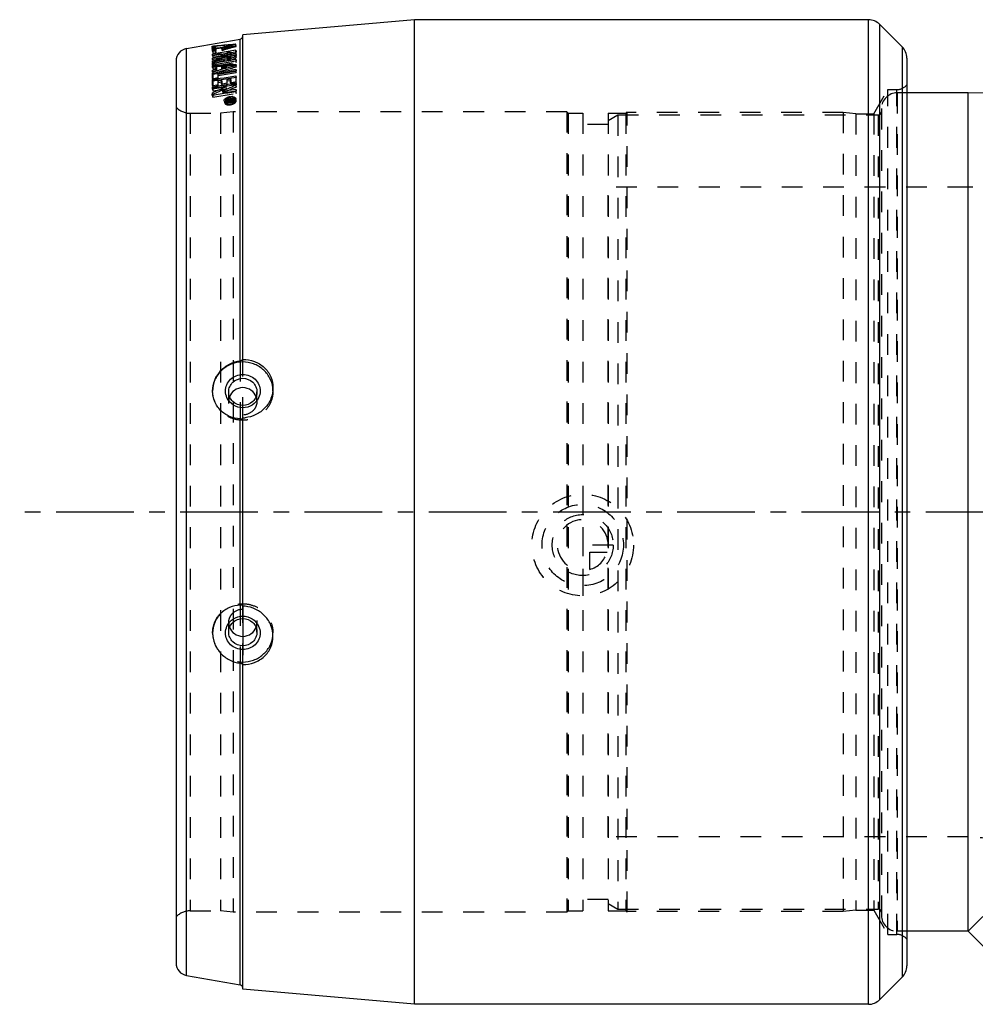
# Model space of a CAD drawing. Header units: millimetres. Extents: x 141 to 810, y 256 to 728.
# Tile 1 of 4: x 141 to 441, y 418 to 728. Entities that reach past the tile are written whole.
import ezdxf

# ---------------------------------------------------------------- set-up
doc = ezdxf.new("R2010")
doc.units = ezdxf.units.MM
doc.header["$LTSCALE"] = 65.185185
doc.linetypes.add('CENTER', pattern=[0.6, 0.375, -0.075, 0.075, -0.075])
doc.linetypes.add('HIDDEN', pattern=[0.2, 0.1, -0.1])
for name, color, linetype in [('FASEN', 7, 'CONTINUOUS'), ('KOERPER', 7, 'CONTINUOUS'), ('KONST.EL_MIT_GEO', 7, 'CONTINUOUS'), ('KURVEN', 7, 'CONTINUOUS'), ('L1', 7, 'CONTINUOUS')]:
    doc.layers.add(name, color=color, linetype=linetype)

msp = doc.modelspace()

# ---------------------------------------------------------------- linework, layer by layer
at = {"layer": 'FASEN', "color": 8, "linetype": 'HIDDEN'}
for p, q in [((325.73, 696.28), (328.73, 698.01)), ((328.73, 698.01), (328.73, 448.01)), ((325.73, 449.74), (328.73, 448.01))]:
    msp.add_line(p, q, dxfattribs=at)
at = {"layer": 'KOERPER', "color": 8, "linetype": 'HIDDEN'}
for p, q in [((419.73, 705.01), (416.73, 705.01)), ((325.73, 470.71), (325.73, 675.31)), ((439.05, 675.31), (325.73, 675.31)), ((439.05, 470.71), (325.73, 470.71)), ((419.73, 441.01), (416.73, 441.01))]:
    msp.add_line(p, q, dxfattribs=at)
at = {"layer": 'KOERPER', "color": 7, "linetype": 'Continuous'}
for p, q in [((439.05, 705.01), (419.73, 705.01)), ((439.05, 441.01), (439.05, 705.01)), ((439.05, 441.01), (625.73, 627.69)), ((439.05, 441.01), (419.73, 441.01)), ((452.72, 427.35), (439.05, 441.01))]:
    msp.add_line(p, q, dxfattribs=at)
at = {"layer": 'KOERPER', "color": 2, "linetype": 'CENTER'}
msp.add_line((210.73, 543.16), (210.73, 527.9), dxfattribs=at)
at = {"layer": 'KOERPER', "color": 7, "linetype": 'Continuous'}
msp.add_arc((439.05, 441.01), 264, 45, 90, dxfattribs=at)
at = {"layer": 'KOERPER', "color": 8, "linetype": 'HIDDEN'}
for radius in [234.3, 29.7]:
    msp.add_arc((439.05, 441.01), radius, 45, 90, dxfattribs=at)
at = {"layer": 'KONST.EL_MIT_GEO', "color": 7, "linetype": 'Continuous'}
for p, q in [((264.73, 728.01), (210.73, 723.29)), ((264.73, 418.01), (264.73, 728.01)), ((407.66, 728.01), (264.73, 728.01)), ((407.66, 418.01), (407.66, 728.01)), ((411.19, 419.48), (411.19, 726.55)), ((411.19, 726.55), (418.26, 719.48)), ((210.73, 620.91), (210.73, 723.29)), ((193.03, 718.95), (209.9, 721.93)), ((201.89, 719.78), (202.6, 719.85)), ((201.89, 719.78), (201.95, 719.42)), ((202.09, 719.48), (202.1, 719.44)), ((202.6, 719.85), (203.32, 719.92)), ((203.8, 719.82), (203.23, 719.77)), ((203.32, 719.92), (204.03, 719.98)), ((204.03, 719.98), (204.75, 720.05)), ((204.16, 719.23), (204.19, 719.11)), ((204.75, 720.05), (205.46, 720.11)), ((205.54, 719.44), (204.75, 719.21)), ((205.46, 720.11), (206.17, 720.17)), ((205.94, 719.56), (205.54, 719.44)), ((206.34, 719.67), (205.94, 719.56)), ((206.17, 720.17), (206.89, 720.23)), ((206.73, 719.78), (206.34, 719.67)), ((206.54, 719.91), (207.22, 720.09)), ((206.89, 720.23), (207.6, 720.29)), ((207.22, 720.09), (207.24, 719.93)), ((207.52, 720.01), (207.24, 719.93)), ((207.92, 720.12), (207.52, 720.01)), ((207.6, 720.29), (208.31, 720.34)), ((208.32, 720.23), (207.92, 720.12)), ((208.31, 720.34), (208.33, 720.23)), ((209.9, 620.62), (209.9, 721.93)), ((418.26, 719.48), (418.26, 426.55)), ((193.03, 427.07), (193.03, 718.95)), ((202.39, 717.37), (201.16, 717.15)), ((208.55, 717.22), (201.16, 715.95)), ((201.16, 716.79), (201.16, 717.15)), ((203.06, 717.12), (201.16, 716.79)), ((202.11, 719.05), (202.11, 718.97)), ((202.11, 718.97), (202.11, 718.89)), ((202.12, 718.37), (202.12, 718.34)), ((202.12, 718.34), (202.12, 718.27)), ((203.62, 717.58), (202.39, 717.37)), ((203.54, 717.2), (203.06, 717.12)), ((204.02, 717.29), (203.54, 717.2)), ((204.85, 717.79), (203.62, 717.58)), ((205.72, 717.36), (203.96, 717.06)), ((204.02, 716.81), (204.02, 717.29)), ((204.86, 716.85), (204.02, 716.71)), ((204.02, 716.71), (204.02, 716.81)), ((205.69, 716.2), (204.04, 715.92)), ((206.08, 718), (204.85, 717.79)), ((205.69, 717), (204.86, 716.85)), ((206.08, 717.64), (205.69, 717.57)), ((206.88, 716.51), (205.7, 716.3)), ((205.7, 716.3), (205.7, 716.18)), ((205.7, 716.18), (205.79, 715.69)), ((207.31, 718.22), (206.08, 718)), ((206.28, 717.68), (206.08, 717.64)), ((206.87, 717.78), (206.28, 717.68)), ((206.88, 717.35), (206.87, 717.78)), ((208.55, 717.42), (206.88, 717.13)), ((206.88, 717.13), (206.88, 717.35)), ((206.88, 716.39), (206.88, 716.51)), ((206.88, 716.51), (206.97, 715.89)), ((208.48, 717.84), (206.91, 717.57)), ((208.64, 716.7), (207, 716.42)), ((208.54, 718.43), (207.31, 718.22)), ((208.55, 717.54), (208.55, 717.42)), ((208.55, 717.22), (208.55, 716.67)), ((189.73, 715.01), (189.73, 431.01)), ((201.17, 715.53), (201.16, 715.95)), ((204.02, 716.02), (201.17, 715.53)), ((201.17, 714.29), (208.56, 715.54)), ((201.17, 715.03), (202.12, 715.31)), ((201.17, 713.8), (208.56, 715.04)), ((201.17, 714.52), (201.17, 715.03)), ((201.31, 714.57), (201.17, 714.52)), ((201.17, 713.8), (201.17, 714.29)), ((201.17, 713.55), (202.81, 713.66)), ((201.17, 713), (201.17, 713.55)), ((201.76, 713.04), (201.17, 713)), ((202.08, 713.14), (201.26, 713.08)), ((202.35, 714.88), (201.31, 714.57)), ((202.35, 713.08), (201.76, 713.04)), ((202.9, 713.19), (202.08, 713.14)), ((203.14, 715.12), (202.35, 714.88)), ((202.35, 712.41), (202.35, 713.08)), ((202.81, 713.66), (203.63, 713.72)), ((203.72, 713.25), (202.9, 713.19)), ((203.07, 715.59), (204.02, 715.87)), ((203.54, 715.23), (203.14, 715.12)), ((204.72, 715.58), (203.54, 715.23)), ((203.63, 713.72), (203.97, 713.74)), ((205.36, 713.36), (203.72, 713.25)), ((203.97, 713.74), (204.46, 713.77)), ((204.02, 715.87), (204.02, 716.02)), ((204.02, 716.02), (204.11, 715.38)), ((204.28, 713.2), (204.03, 713.19)), ((204.03, 713.19), (204.03, 712.87)), ((204.46, 713.77), (205.28, 713.83)), ((205.28, 713.83), (206.1, 713.88)), ((205.52, 713.28), (205.61, 712.81)), ((206.1, 713.88), (206.92, 713.93)), ((206.92, 713.08), (206.1, 712.85)), ((206.92, 713.93), (208.56, 714.04)), ((208.56, 713.53), (206.92, 713.08)), ((206.97, 716.01), (206.97, 715.89)), ((207.82, 713.52), (207, 713.46)), ((208.64, 713.57), (207.82, 713.52)), ((208.56, 715.54), (208.56, 715.04)), ((208.56, 714.04), (208.56, 713.53)), ((419.73, 715.94), (419.73, 430.08)), ((201.17, 711.2), (208.55, 712.42)), ((201.17, 712.09), (202.16, 712.36)), ((201.17, 711.49), (201.17, 712.09)), ((201.32, 711.54), (201.17, 711.49)), ((208.53, 711.93), (201.26, 710.73)), ((202.05, 711.84), (201.26, 711.62)), ((201.26, 711.62), (201.26, 711.52)), ((201.26, 710.73), (201.26, 709.49)), ((201.99, 711.72), (201.32, 711.54)), ((202.81, 711.95), (201.99, 711.72)), ((202.44, 711.94), (202.05, 711.84)), ((202.16, 712.36), (202.35, 712.41)), ((202.35, 712.41), (202.44, 711.94)), ((203.63, 712.18), (202.81, 711.95)), ((202.84, 710.88), (208.55, 711.82)), ((204.45, 712.4), (203.63, 712.18)), ((204.03, 712.87), (204.11, 712.4)), ((204.23, 712.44), (204.11, 712.4)), ((205.28, 712.63), (204.45, 712.4)), ((204.85, 709.75), (206.08, 709.95)), ((206.1, 712.85), (205.28, 712.63)), ((206.08, 709.95), (207.31, 710.15)), ((207.31, 710.15), (208.55, 710.35)), ((208.55, 712.42), (208.55, 711.82)), ((201.15, 707.25), (201.99, 707.39)), ((201.15, 706.9), (202.38, 707.1)), ((201.15, 706.19), (201.15, 706.9)), ((201.16, 709.47), (202, 709.61)), ((201.16, 709.15), (202.39, 709.35)), ((208.64, 709.85), (201.26, 708.65)), ((201.26, 708.65), (201.26, 707.27)), ((208.51, 707.51), (201.26, 706.35)), ((201.99, 707.39), (202.55, 707.47)), ((202, 709.61), (202.28, 709.65)), ((202.28, 709.65), (202.56, 709.7)), ((202.38, 707.1), (203.61, 707.29)), ((202.39, 709.35), (203.62, 709.55)), ((202.55, 707.47), (202.82, 707.52)), ((202.56, 709.7), (202.68, 709.72)), ((202.68, 709.72), (202.83, 709.74)), ((202.83, 708.77), (204.01, 708.96)), ((203.61, 707.29), (204.84, 707.49)), ((203.62, 709.55), (204.85, 709.75)), ((204.01, 707.82), (204.01, 708.96)), ((204.01, 707.82), (204.85, 707.96)), ((204.11, 708.44), (204.11, 707.84)), ((204.67, 706.75), (205.38, 706.86)), ((204.84, 707.49), (206.07, 707.69)), ((204.85, 707.96), (205.68, 708.09)), ((204.91, 706.66), (205.38, 706.86)), ((205.38, 706.86), (205.49, 706.29)), ((205.69, 709.23), (205.68, 708.09)), ((205.69, 709.23), (206.87, 709.42)), ((206.07, 707.69), (207.3, 707.88)), ((206.87, 708.16), (207.14, 708.21)), ((206.97, 708.9), (206.97, 708.18)), ((207.14, 708.21), (207.7, 708.3)), ((207.3, 707.88), (208.54, 708.08)), ((207.7, 708.3), (208.26, 708.39)), ((208.06, 707.16), (207.82, 707.05)), ((208.53, 707.36), (208.06, 707.16)), ((208.26, 708.39), (208.36, 708.4)), ((208.36, 708.4), (208.54, 708.43)), ((208.54, 708.08), (208.53, 707.6)), ((208.53, 707.6), (208.53, 707.48)), ((208.53, 707.48), (208.53, 707.36)), ((208.54, 708.65), (208.54, 708.43)), ((201.13, 704.27), (201.14, 705.03)), ((201.13, 704.27), (201.25, 704.29)), ((201.15, 706.19), (201.85, 706.3)), ((201.25, 704.29), (202.36, 704.46)), ((201.26, 706.35), (201.26, 706.21)), ((201.26, 704.43), (201.26, 704.29)), ((201.85, 706.3), (202.56, 706.41)), ((202.36, 704.46), (203.59, 704.65)), ((202.56, 706.41), (203.26, 706.52)), ((203.02, 705.84), (203.98, 706.26)), ((203.61, 705.47), (203.14, 705.26)), ((203.26, 706.52), (203.97, 706.64)), ((203.59, 704.65), (204.82, 704.84)), ((203.97, 706.64), (204.67, 706.75)), ((203.98, 706.26), (204.91, 706.66)), ((204.29, 705.52), (207.11, 705.96)), ((204.77, 705.73), (204.29, 705.52)), ((204.29, 705.52), (204.41, 704.92)), ((208.5, 705.56), (204.41, 704.92)), ((204.82, 704.84), (206.06, 705.03)), ((206.06, 705.03), (207.29, 705.22)), ((206.65, 706.55), (206.18, 706.34)), ((207.11, 705.96), (208.52, 706.18)), ((207.29, 705.22), (208.52, 705.42)), ((208.52, 706.18), (208.52, 705.54)), ((208.52, 705.54), (208.52, 705.42)), ((439.05, 705.01), (419.73, 705.01)), ((205.3, 702.59), (205.42, 702.03)), ((205.71, 702.49), (205.72, 702.63)), ((205.87, 702.53), (205.71, 702.49)), ((205.72, 702.92), (206.04, 702.97)), ((205.72, 702.92), (205.74, 702.79)), ((205.72, 702.79), (205.72, 702.92)), ((205.72, 702.79), (206.27, 702.87)), ((205.72, 702.63), (206.27, 702.77)), ((205.72, 702.63), (205.74, 702.49)), ((206.02, 702.57), (205.87, 702.53)), ((206.18, 702.61), (206.02, 702.57)), ((206.04, 702.97), (206.69, 703.07)), ((206.34, 702.65), (206.18, 702.61)), ((206.27, 702.87), (206.41, 702.89)), ((206.27, 702.77), (206.41, 702.81)), ((206.49, 702.69), (206.34, 702.65)), ((206.41, 702.89), (206.55, 702.92)), ((206.41, 702.81), (206.55, 702.85)), ((206.65, 702.73), (206.49, 702.69)), ((206.55, 702.92), (206.58, 702.72)), ((206.55, 702.85), (206.55, 702.92)), ((206.69, 703.07), (207.34, 703.17)), ((206.83, 702.96), (207.11, 703)), ((206.83, 702.96), (206.83, 702.89)), ((206.83, 702.89), (206.87, 702.69)), ((206.97, 702.84), (207.25, 702.89)), ((206.97, 702.84), (207, 702.71)), ((206.97, 702.71), (207.25, 702.75)), ((207.11, 703), (207.39, 703.04)), ((207.25, 702.89), (207.27, 702.77)), ((207.34, 703.17), (207.67, 703.22)), ((207.39, 703.04), (207.42, 702.8)), ((207.39, 702.98), (207.39, 703.04)), ((207.67, 703.22), (207.67, 703.02)), ((208.1, 703.06), (208.08, 703.15)), ((208.19, 702.6), (208.12, 702.93)), ((209.9, 543.69), (209.9, 602.33)), ((210.73, 543.37), (210.73, 602.65)), ((209.9, 424.1), (209.9, 525.41)), ((210.73, 422.74), (210.73, 525.12)), ((439.05, 441.01), (419.73, 441.01)), ((452.72, 427.35), (439.05, 441.01)), ((193.03, 427.07), (209.9, 424.1)), ((411.19, 419.48), (418.26, 426.55)), ((264.73, 418.01), (210.73, 422.74)), ((407.66, 418.01), (264.73, 418.01))]:
    msp.add_line(p, q, dxfattribs=at)
at = {"layer": 'KONST.EL_MIT_GEO', "color": 8, "linetype": 'HIDDEN'}
for p, q in [((201.11, 719.6), (201.26, 718.76)), ((201.12, 719.27), (201.26, 718.5)), ((201.95, 719.42), (202.04, 718.93)), ((202.09, 719.67), (202.23, 718.85)), ((202.1, 719.44), (202.23, 718.67)), ((204.75, 719.21), (204.87, 718.53)), ((205.6, 719.33), (204.89, 719.25)), ((206.31, 719.4), (205.6, 719.33)), ((207.02, 719.47), (206.31, 719.4)), ((207.22, 720.09), (206.65, 720.05)), ((207.35, 719.36), (206.67, 719.18)), ((207.32, 719.5), (207.02, 719.47)), ((207.24, 719.93), (207.35, 719.36)), ((207.73, 719.53), (207.32, 719.5)), ((208.44, 719.6), (207.73, 719.53)), ((208.32, 720.23), (208.44, 719.51)), ((208.64, 719.59), (208.51, 720.32)), ((201.13, 718.88), (201.26, 718.17)), ((201.14, 718.1), (201.26, 717.47)), ((201.16, 717.15), (201.26, 716.59)), ((201.16, 716.79), (201.26, 716.25)), ((201.26, 718.76), (201.26, 718.5)), ((201.26, 718.17), (201.26, 717.47)), ((203.96, 717.06), (201.26, 716.59)), ((201.26, 716.25), (204.11, 716.74)), ((201.26, 716.59), (201.26, 716.25)), ((202.12, 718.94), (202.04, 718.93)), ((202.11, 719.05), (202.23, 718.34)), ((202.12, 718.27), (202.23, 717.64)), ((202.23, 718.67), (202.23, 718.85)), ((202.23, 717.64), (202.23, 718.34)), ((203.97, 719.13), (204.09, 718.45)), ((204.02, 717.29), (204.11, 716.74)), ((204.02, 716.71), (204.11, 716.19)), ((204.11, 716.74), (204.11, 716.19)), ((204.11, 716.19), (205.79, 716.48)), ((204.19, 719.11), (204.29, 718.54)), ((204.63, 718.63), (204.29, 718.54)), ((205.31, 718.82), (204.63, 718.63)), ((205.69, 717.57), (205.79, 717.03)), ((205.69, 717), (205.79, 716.48)), ((207, 716.42), (205.69, 716.2)), ((205.7, 716.3), (205.7, 716.18)), ((206.91, 717.57), (205.72, 717.36)), ((205.79, 717.03), (206.97, 717.23)), ((205.79, 716.48), (205.79, 717.03)), ((206.87, 717.78), (206.97, 717.23)), ((206.88, 717.13), (206.97, 716.61)), ((206.97, 717.23), (206.97, 716.61)), ((206.97, 716.61), (208.64, 716.9)), ((208.64, 717.87), (208.48, 717.84)), ((208.54, 718.43), (208.64, 717.87)), ((208.55, 717.42), (208.64, 716.9)), ((208.55, 717.22), (208.64, 716.7)), ((208.55, 716.67), (208.64, 716.18)), ((208.64, 716.9), (208.64, 717.87)), ((208.64, 716.18), (208.64, 716.7)), ((201.16, 715.95), (201.26, 715.44)), ((201.17, 715.53), (201.26, 715.03)), ((201.17, 715.03), (201.26, 714.54)), ((201.17, 714.52), (201.26, 714.05)), ((201.17, 714.29), (201.26, 713.81)), ((201.17, 713.8), (201.26, 713.33)), ((201.17, 713.55), (201.26, 713.08)), ((201.17, 713), (201.26, 712.54)), ((204.04, 715.92), (201.26, 715.44)), ((201.26, 715.03), (204.11, 715.52)), ((201.26, 715.44), (201.26, 715.03)), ((202.21, 714.82), (201.26, 714.54)), ((201.26, 713.33), (208.64, 714.57)), ((201.26, 714.54), (201.26, 714.05)), ((201.26, 713.81), (201.26, 713.33)), ((201.26, 713.08), (201.26, 712.54)), ((202.84, 715.01), (202.21, 714.82)), ((202.35, 713.08), (202.44, 712.61)), ((203.16, 715.1), (202.84, 715.01)), ((203.48, 715.19), (203.16, 715.1)), ((204.11, 715.38), (203.48, 715.19)), ((204.03, 713.19), (204.11, 712.72)), ((204.11, 715.52), (204.11, 715.38)), ((204.72, 715.58), (204.81, 715.1)), ((205.79, 715.81), (206.97, 716.01)), ((205.79, 715.69), (205.79, 715.81)), ((208.56, 715.54), (208.64, 715.06)), ((208.64, 715.06), (208.56, 715.04)), ((208.56, 715.04), (208.64, 714.57)), ((208.56, 714.04), (208.64, 713.57)), ((208.56, 713.53), (208.64, 713.06)), ((208.64, 714.57), (208.64, 715.06)), ((208.64, 713.06), (208.64, 713.57)), ((201.17, 712.09), (201.26, 711.62)), ((201.17, 711.49), (201.26, 711.02)), ((201.17, 711.2), (201.26, 710.73)), ((201.26, 711.52), (201.26, 711.02)), ((202.44, 712.61), (202.44, 711.94)), ((202.84, 710.88), (202.93, 710.4)), ((202.93, 710.4), (208.64, 711.34)), ((202.93, 709.25), (202.93, 710.4)), ((204.11, 712.4), (204.11, 712.72)), ((208.64, 711.95), (208.53, 711.93)), ((208.55, 712.42), (208.64, 711.95)), ((208.55, 711.82), (208.64, 711.34)), ((208.55, 710.35), (208.64, 709.85)), ((208.64, 711.34), (208.64, 711.95)), ((201.15, 707.25), (201.26, 706.71)), ((201.15, 706.9), (201.26, 706.35)), ((201.16, 709.47), (201.26, 708.97)), ((201.16, 709.15), (201.26, 708.65)), ((201.26, 709.49), (201.26, 708.97)), ((201.26, 708.97), (202.93, 709.25)), ((201.26, 707.27), (201.26, 706.71)), ((201.26, 706.71), (202.93, 706.98)), ((202.82, 707.52), (202.93, 706.98)), ((202.83, 709.74), (202.93, 709.25)), ((202.83, 708.77), (202.93, 708.25)), ((202.93, 708.25), (204.11, 708.44)), ((202.93, 706.98), (202.93, 708.25)), ((204.01, 708.96), (204.11, 708.44)), ((204.01, 707.82), (204.11, 707.29)), ((204.11, 707.84), (204.11, 707.29)), ((204.11, 707.29), (205.79, 707.55)), ((205.68, 708.09), (205.79, 707.55)), ((205.69, 709.23), (205.79, 708.71)), ((205.79, 708.71), (206.97, 708.9)), ((205.79, 707.55), (205.79, 708.71)), ((206.87, 709.42), (206.97, 708.9)), ((206.87, 708.16), (206.97, 707.62)), ((206.97, 708.18), (206.97, 707.62)), ((206.97, 707.62), (208.64, 707.89)), ((208.64, 707.53), (208.51, 707.51)), ((208.53, 707.36), (208.64, 706.79)), ((208.54, 708.43), (208.64, 707.89)), ((208.54, 708.08), (208.64, 707.53)), ((208.64, 707.89), (208.64, 709.85)), ((208.64, 706.79), (208.64, 707.53)), ((201.13, 704.27), (201.26, 703.65)), ((201.14, 705.03), (201.26, 704.43)), ((201.15, 706.19), (201.26, 705.62)), ((201.26, 705.62), (205.49, 706.29)), ((201.26, 706.21), (201.26, 705.62)), ((201.26, 703.65), (208.64, 704.8)), ((201.26, 704.29), (201.26, 703.65)), ((208.64, 705.59), (208.5, 705.56)), ((208.52, 706.18), (208.64, 705.59)), ((208.52, 705.42), (208.64, 704.8)), ((208.64, 704.8), (208.64, 705.59)), ((409.31, 698.36), (413.73, 706.01)), ((413.73, 440.01), (413.73, 706.01)), ((413.73, 706.01), (416.61, 706.01)), ((416.61, 440.01), (416.61, 706.01)), ((416.73, 705.01), (416.73, 441.01)), ((419.73, 705.01), (416.73, 705.01)), ((204.89, 702.51), (205.03, 701.82)), ((205.42, 702.03), (205.44, 701.9)), ((205.71, 702.49), (205.86, 701.8)), ((205.72, 702.79), (205.86, 702.11)), ((205.74, 702.49), (205.86, 701.94)), ((207.81, 702.54), (205.86, 702.25)), ((205.86, 702.25), (205.86, 702.11)), ((205.86, 702.11), (206.69, 702.23)), ((205.86, 701.8), (206.79, 702.04)), ((206.04, 701.99), (205.86, 701.94)), ((205.86, 701.94), (205.86, 701.8)), ((206.32, 702.06), (206.04, 701.99)), ((206.51, 702.11), (206.32, 702.06)), ((206.69, 702.16), (206.51, 702.11)), ((206.58, 702.72), (206.69, 702.16)), ((206.65, 702.73), (206.79, 702.04)), ((206.69, 702.23), (206.69, 702.16)), ((206.83, 702.96), (206.83, 702.89)), ((206.87, 702.69), (206.97, 702.2)), ((206.97, 702.71), (207.11, 702.01)), ((206.97, 702.28), (207.53, 702.36)), ((206.97, 702.2), (206.97, 702.28)), ((207, 702.71), (207.11, 702.16)), ((207.39, 702.2), (207.11, 702.16)), ((207.11, 702.01), (207.39, 702.06)), ((207.25, 702.75), (207.39, 702.06)), ((207.27, 702.77), (207.39, 702.2)), ((207.42, 702.8), (207.53, 702.29)), ((207.53, 702.36), (207.53, 702.29)), ((207.67, 703.22), (207.81, 702.54)), ((207.67, 703.02), (207.81, 702.33)), ((207.81, 702.33), (207.81, 702.54)), ((208.12, 702.93), (208.1, 703.06)), ((208.22, 702.46), (208.19, 702.6)), ((208.64, 702.55), (208.5, 703.23)), ((194.16, 698.56), (194.16, 447.46)), ((194.16, 698.56), (203.73, 698.56)), ((207.73, 699.01), (203.73, 698.56)), ((203.73, 698.56), (203.73, 447.46)), ((207.73, 699.01), (207.73, 447.01)), ((312.73, 699.01), (207.73, 699.01)), ((312.73, 699.01), (312.73, 447.01)), ((312.73, 699.01), (313.18, 698.56)), ((313.18, 698.56), (313.18, 447.46)), ((313.18, 698.56), (317.73, 698.56)), ((317.73, 698.56), (317.73, 447.46)), ((325.73, 698.56), (325.73, 447.46)), ((325.73, 698.56), (331.28, 698.56)), ((328.73, 698.01), (410.73, 698.01)), ((331.28, 698.56), (331.73, 699.01)), ((331.28, 698.56), (331.28, 447.46)), ((331.73, 447.01), (331.73, 699.01)), ((399.73, 698.81), (331.73, 698.81)), ((399.73, 698.81), (399.73, 447.21)), ((403.73, 698.36), (399.73, 698.81)), ((403.73, 698.36), (403.73, 447.66)), ((403.73, 698.36), (409.31, 698.36)), ((409.31, 698.36), (409.31, 447.66)), ((410.73, 698.01), (410.73, 448.01)), ((411.73, 700.01), (411.73, 446.01)), ((325.73, 695.01), (317.73, 695.01)), ((209.9, 620.62), (209.9, 602.33)), ((210.73, 602.65), (210.73, 620.91)), ((201.23, 611.07), (201.23, 611.16)), ((206.28, 607.86), (206.28, 610.81)), ((215.18, 607.86), (215.18, 610.81)), ((220.23, 611.07), (220.23, 612.12)), ((209.9, 543.69), (209.9, 525.41)), ((210.73, 525.12), (210.73, 543.37)), ((206.28, 535.21), (206.28, 538.16)), ((215.18, 535.21), (215.18, 538.16)), ((201.23, 534.87), (201.23, 534.95)), ((220.23, 533.9), (220.23, 534.95)), ((325.73, 451.01), (317.73, 451.01)), ((194.16, 447.46), (203.73, 447.46)), ((207.73, 447.01), (203.73, 447.46)), ((312.73, 447.01), (207.73, 447.01)), ((312.73, 447.01), (313.18, 447.46)), ((313.18, 447.46), (317.73, 447.46)), ((325.73, 447.46), (331.28, 447.46)), ((328.73, 448.01), (410.73, 448.01)), ((331.28, 447.46), (331.73, 447.01)), ((399.73, 447.21), (331.73, 447.21)), ((403.73, 447.66), (399.73, 447.21)), ((403.73, 447.66), (409.31, 447.66)), ((409.31, 447.66), (413.73, 440.01)), ((419.73, 441.01), (416.73, 441.01)), ((413.73, 440.01), (416.61, 440.01))]:
    msp.add_line(p, q, dxfattribs=at)
at = {"layer": 'KONST.EL_MIT_GEO', "color": 7, "linetype": 'Continuous'}
for centre, radius, start, end in [((407.66, 723.01), 5, 45, 90), ((209.73, 722.91), 1, 280, 333.3333), ((166.1, 718.26), 35.03, 1.6581, 2.1983), ((225.68, 467.59), 253.18, 95.0866, 95.3459), ((164.69, 718.35), 37.43, 1.7247, 2.0118), ((225.48, 469.86), 250.9, 94.5651, 94.9567), ((291.79, 415.89), 315.74, 105.8566, 106.1127), ((225.35, 471.43), 249.32, 94.3026, 94.5649), ((290.89, 419.05), 312.45, 105.6628, 105.8565), ((414.73, 715.94), 5, 0, 45), ((193.73, 715.01), 4, 100, 180), ((96.24, 716.58), 104.92, 0.8323, 1.2572), ((98.97, 716.79), 103.16, 0.8733, 1.1651), ((206.13, 720.12), 4.36, 291.0784, 294.1495), ((-67.47, 715.91), 276.03, 0.3372, 0.5222), ((204.87, 724.02), 8.46, 277.8798, 279.9088), ((204.86, 724.12), 8.56, 279.9066, 281.9093), ((512.92, -9.92), 779.97, 113.41031, 113.56128), ((482.51, 71.62), 692.5, 113.7929, 113.96312), ((475.37, 87.83), 674.78, 113.57566, 113.74985), ((514.39, -3.61), 773.97, 113.46741, 113.58153), ((207.3, 699.86), 3.93, 102.4221, 105.9014), ((207.28, 699.97), 3.82, 98.7587, 102.4416), ((207.27, 700.99), 2.8, 83.3212, 87.6187), ((206.14, 704.66), 2.73, 262.6141, 267.0235), ((206.97, 701.12), 2.43, 111.1007, 115.7959), ((207.26, 700), 3.79, 105.883, 109.4091), ((206.17, 705.08), 3.16, 267.0006, 270.9328), ((207.09, 700.8), 2.78, 106.9694, 111.1162), ((206.16, 705.37), 3.44, 270.9133, 274.7108), ((207.15, 700.59), 2.99, 102.9835, 106.9985), ((206.16, 705.46), 3.53, 274.6927, 278.6012), ((207.14, 700.64), 2.94, 98.7469, 103.0143), ((206.28, 704.88), 2.73, 274.1712, 278.62), ((206.14, 705.57), 3.65, 278.6248, 282.4799), ((206.26, 705), 2.86, 278.6537, 284.3699), ((207.13, 700.75), 2.83, 94.429, 98.7261), ((206.85, 703.5), 0.806, 269.9215, 278.7103), ((206.11, 705.69), 3.77, 282.4607, 286.0896), ((206.15, 705.57), 3.65, 286.0714, 289.7387), ((206.25, 705.28), 3.34, 289.7223, 293.7528), ((206.62, 704.18), 1.96, 297.3257, 301.7415), ((206.44, 704.87), 2.88, 293.7225, 298.3098), ((210.51, 612.33), 9.68, 271.306, 275.5243), ((210.51, 533.69), 9.68, 84.4795, 88.694), ((193.73, 431.01), 4, 180, 260), ((414.73, 430.08), 5, 315, 360), ((209.73, 423.11), 1, 26.6667, 80), ((407.66, 423.01), 5, 270, 315)]:
    msp.add_arc(centre, radius, start, end, dxfattribs=at)
at = {"layer": 'KONST.EL_MIT_GEO', "color": 8, "linetype": 'HIDDEN'}
for centre, radius, start, end in [((209.73, 722.91), 1, 333.3333, 360), ((227.28, 492.32), 227.92, 95.0166, 96.3084), ((229.07, 490.73), 229.8, 96.0394, 96.3981), ((279.89, 449.81), 279, 104.8376, 105.5979), ((202.66, 713.7), 5.26, 96.7495, 103.2114), ((229.24, 489.19), 231.35, 96.3981, 96.7331), ((277.81, 451.01), 277.45, 104.8574, 105.1479), ((458.77, -148.25), 899.92, 106.39178, 106.62753), ((842.59, -1594.06), 2392.64, 105.36436, 105.54787), ((416.61, 710.01), 4, 270, 321.3178), ((481.42, 83.41), 680.45, 113.63296, 114.02235), ((416.73, 700.01), 5, 90, 180), ((205.45, 701.91), 0.433, 180.2697, 191.5535), ((207.12, 700.1), 2.98, 113.6839, 116.5163), ((207.24, 699.82), 3.29, 111.0491, 113.6924), ((207.33, 699.6), 3.53, 108.5168, 111.0539), ((207.4, 699.37), 3.76, 103.6864, 108.507), ((207.41, 699.34), 3.8, 101.2861, 103.7103), ((206.43, 704.09), 2.65, 274.0139, 278.6182), ((207.39, 699.46), 3.68, 98.7481, 101.2926), ((207.38, 699.54), 3.59, 94.9045, 98.7372), ((207.37, 699.65), 3.48, 91.1664, 94.9223), ((207.35, 702.67), 0.959, 315.8876, 320.2213), ((194.16, 704.56), 6, 222.4542, 270), ((410.73, 699.01), 1, 270, 360), ((211.35, 611.07), 8.88, 2.7332, 6.7445), ((211.46, 611.07), 8.77, 0.0029, 2.7311), ((210.46, 607.86), 4.18, 159.2151, 179.9346), ((211, 607.86), 4.18, 0.0654, 20.7849), ((210.46, 538.16), 4.18, 180.0654, 200.7849), ((211, 538.16), 4.18, 339.2151, 359.9346), ((211.35, 534.96), 8.88, 353.6498, 357.2673), ((211.46, 534.95), 8.77, 357.2686, 359.9971), ((194.16, 441.46), 6, 90, 137.5458), ((410.73, 447.01), 1, 0, 90), ((416.73, 446.01), 5, 180, 270), ((416.61, 436.01), 4, 38.6822, 90), ((209.73, 423.11), 1, 0, 26.6667)]:
    msp.add_arc(centre, radius, start, end, dxfattribs=at)
at = {"layer": 'KONST.EL_MIT_GEO', "color": 7, "linetype": 'Continuous'}
for points, knots in [([(201.11, 719.6), (201.11, 719.63), (201.25, 719.64), (201.39, 719.7), (201.64, 719.74), (201.8, 719.77), (201.89, 719.78)], [0, 0, 0, 0, 0.104509, 0.355401, 0.686766, 1, 1, 1, 1]), ([(201.29, 719.25), (201.25, 719.25), (201.21, 719.25), (201.12, 719.25), (201.12, 719.27)], [0, 0, 0, 0, 0.724041, 1, 1, 1, 1]), ([(202.1, 719.44), (202.1, 719.41), (201.96, 719.38), (201.81, 719.32), (201.55, 719.28), (201.38, 719.26), (201.29, 719.25)], [0, 0, 0, 0, 0.110026, 0.365229, 0.696902, 1, 1, 1, 1]), ([(203.97, 719.13), (203.97, 719.16), (204.06, 719.19), (204.12, 719.22), (204.16, 719.23)], [0, 0, 0, 0, 0.295482, 1, 1, 1, 1]), ([(204.75, 719.21), (204.59, 719.16), (204.33, 719.12), (204.11, 719.11), (203.97, 719.11), (203.97, 719.13)], [0, 0, 0, 0, 0.64474, 0.898247, 1, 1, 1, 1]), ([(208.31, 720.34), (208.36, 720.34), (208.41, 720.34), (208.51, 720.34), (208.51, 720.32)], [0, 0, 0, 0, 0.707303, 1, 1, 1, 1]), ([(208.51, 720.32), (208.52, 720.3), (208.42, 720.27), (208.37, 720.25), (208.32, 720.23)], [0, 0, 0, 0, 0.293284, 1, 1, 1, 1]), ([(201.13, 718.88), (201.13, 718.89), (201.16, 718.92), (201.21, 718.93), (201.24, 718.94)], [0, 0, 0, 0, 0.115809, 1, 1, 1, 1]), ([(202.12, 718.27), (202.12, 718.25), (202.06, 718.22), (201.91, 718.16), (201.64, 718.09), (201.36, 718.07), (201.21, 718.06), (201.14, 718.09), (201.14, 718.1)], [0, 0, 0, 0, 0.054265, 0.166898, 0.51178, 0.850102, 0.955034, 1, 1, 1, 1]), ([(201.24, 718.94), (201.41, 719), (201.71, 719.06), (201.94, 719.07), (202.11, 719.08), (202.11, 719.05)], [0, 0, 0, 0, 0.625186, 0.893905, 1, 1, 1, 1]), ([(202.12, 718.36), (201.94, 718.35), (201.65, 718.31), (201.42, 718.23), (201.26, 718.2), (201.26, 718.17)], [0, 0, 0, 0, 0.612392, 0.882171, 1, 1, 1, 1]), ([(205.7, 716.18), (205.7, 716.12), (205.99, 716.09), (206.27, 716.12), (206.63, 716.2), (206.81, 716.3), (206.88, 716.36), (206.88, 716.39)], [0, 0, 0, 0, 0.150609, 0.480026, 0.819885, 0.935566, 1, 1, 1, 1]), ([(208.55, 716.67), (208.55, 716.57), (208.32, 716.34), (208.08, 716.22), (207.91, 716.14)], [0, 0, 0, 0, 0.355637, 1, 1, 1, 1]), ([(206.03, 715.64), (205.94, 715.63), (205.58, 715.58), (205.21, 715.56), (204.95, 715.57)], [0, 0, 0, 0, 0.267892, 1, 1, 1, 1]), ([(205.79, 715.69), (205.79, 715.66), (205.84, 715.63), (205.87, 715.62), (205.89, 715.62)], [0, 0, 0, 0, 0.636506, 1, 1, 1, 1]), ([(207.7, 716.05), (207.62, 716.02), (207.26, 715.89), (206.9, 715.8), (206.62, 715.74)], [0, 0, 0, 0, 0.231013, 1, 1, 1, 1]), ([(201.16, 709.47), (201.16, 709.62), (201.16, 710.2), (201.17, 710.77), (201.17, 711.2)], [0, 0, 0, 0, 0.257813, 1, 1, 1, 1]), ([(208.55, 710.35), (208.55, 710.21), (208.54, 709.65), (208.54, 709.08), (208.54, 708.65)], [0, 0, 0, 0, 0.243719, 1, 1, 1, 1]), ([(201.15, 707.25), (201.15, 707.42), (201.16, 708.05), (201.16, 708.68), (201.16, 709.15)], [0, 0, 0, 0, 0.25701, 1, 1, 1, 1]), ([(204.89, 702.51), (204.87, 702.58), (204.92, 702.99), (205.3, 703.24), (205.58, 703.39)], [0, 0, 0, 0, 0.191852, 1, 1, 1, 1]), ([(205.42, 702.03), (205.38, 702.05), (205.24, 702.1), (205.11, 702.18), (205.03, 702.26)], [0, 0, 0, 0, 0.279171, 1, 1, 1, 1]), ([(205.74, 703.22), (205.68, 703.18), (205.49, 703.05), (205.32, 702.85), (205.3, 702.7)], [0, 0, 0, 0, 0.30796, 1, 1, 1, 1]), ([(205.31, 702.59), (205.32, 702.51), (205.46, 702.31), (205.9, 702.15), (206.27, 702.14), (206.48, 702.15)], [0, 0, 0, 0, 0.174254, 0.526674, 1, 1, 1, 1]), ([(206.83, 702.89), (206.83, 702.86), (206.89, 702.83), (206.93, 702.85), (206.94, 702.86)], [0, 0, 0, 0, 0.61503, 1, 1, 1, 1]), ([(207.98, 703.32), (207.87, 703.44), (207.5, 703.58), (207.12, 703.59), (206.91, 703.57)], [0, 0, 0, 0, 0.420997, 1, 1, 1, 1]), ([(207.25, 702.89), (207.29, 702.89), (207.39, 702.9), (207.36, 702.95), (207.35, 702.96)], [0, 0, 0, 0, 0.831957, 1, 1, 1, 1]), ([(207.67, 703.02), (207.67, 703), (207.63, 702.89), (207.52, 702.84), (207.44, 702.8)], [0, 0, 0, 0, 0.184933, 1, 1, 1, 1]), ([(207.79, 702.61), (207.83, 702.64), (207.96, 702.76), (208.07, 702.92), (208.08, 703.04)], [0, 0, 0, 0, 0.297958, 1, 1, 1, 1]), ([(208.08, 703.15), (208.07, 703.16), (208.07, 703.19), (208.05, 703.22), (208.04, 703.24)], [0, 0, 0, 0, 0.496091, 1, 1, 1, 1]), ([(208.5, 703.23), (208.51, 703.18), (208.51, 702.93), (208.33, 702.72), (208.19, 702.6)], [0, 0, 0, 0, 0.211371, 1, 1, 1, 1]), ([(201.23, 611.16), (201.23, 612.3), (201.69, 614.62), (203.6, 617.61), (206.45, 619.76), (208.74, 620.47), (209.9, 620.62)], [0, 0, 0, 0, 0.245917, 0.495578, 0.748025, 1, 1, 1, 1]), ([(210.73, 620.25), (209.5, 620.25), (207.01, 619.78), (203.86, 617.75), (201.73, 614.7), (201.23, 612.27), (201.23, 611.07)], [0, 0, 0, 0, 0.253989, 0.505664, 0.753985, 1, 1, 1, 1]), ([(210.73, 620.91), (210.73, 620.81), (210.34, 620.68), (210.1, 620.64), (209.9, 620.62)], [0, 0, 0, 0, 0.323125, 1, 1, 1, 1]), ([(210.73, 621), (211.96, 621.03), (214.42, 620.63), (217.59, 618.71), (219.74, 615.72), (220.23, 613.31), (220.23, 612.12)], [0, 0, 0, 0, 0.255263, 0.505622, 0.752535, 1, 1, 1, 1]), ([(220.17, 612.11), (220.04, 613.22), (219.35, 615.41), (217.18, 618.09), (214.18, 619.84), (211.88, 620.25), (210.73, 620.25)], [0, 0, 0, 0, 0.246195, 0.494725, 0.74635, 1, 1, 1, 1]), ([(205.28, 611.07), (205.28, 611.76), (205.57, 613.15), (207.18, 615.48), (210.73, 616.91), (214.28, 615.48), (215.89, 613.15), (216.18, 611.76), (216.18, 611.07)], [0, 0, 0, 0, 0.124157, 0.249478, 0.5, 0.750522, 0.875843, 1, 1, 1, 1]), ([(206.28, 610.81), (206.28, 611.37), (206.52, 612.51), (207.83, 614.41), (210.73, 615.58), (213.63, 614.41), (214.94, 612.51), (215.18, 611.37), (215.18, 610.81)], [0, 0, 0, 0, 0.124157, 0.249478, 0.5, 0.750522, 0.875843, 1, 1, 1, 1]), ([(209.9, 602.33), (208.76, 602.38), (206.47, 602.89), (203.59, 604.86), (201.67, 607.75), (201.23, 610.03), (201.23, 611.16)], [0, 0, 0, 0, 0.252837, 0.502754, 0.75111, 1, 1, 1, 1]), ([(215.18, 610.81), (215.18, 610.26), (214.94, 609.12), (213.63, 607.22), (210.73, 606.05), (207.83, 607.22), (206.52, 609.12), (206.28, 610.26), (206.28, 610.81)], [0, 0, 0, 0, 0.124157, 0.249478, 0.5, 0.750522, 0.875843, 1, 1, 1, 1]), ([(220.23, 612.12), (220.23, 610.97), (219.77, 608.63), (217.84, 605.62), (214.94, 603.47), (212.62, 602.81), (211.44, 602.69)], [0, 0, 0, 0, 0.245812, 0.495521, 0.747583, 1, 1, 1, 1]), ([(215.71, 608.94), (215.29, 608.02), (213.84, 606.39), (210.73, 605.52), (207.62, 606.39), (206.17, 608.02), (205.75, 608.94)], [0, 0, 0, 0, 0.247858, 0.5, 0.752142, 1, 1, 1, 1]), ([(209.9, 602.33), (210.1, 602.33), (210.35, 602.33), (210.73, 602.46), (210.73, 602.55)], [0, 0, 0, 0, 0.675903, 1, 1, 1, 1]), ([(209.9, 543.69), (208.76, 543.64), (206.47, 543.13), (203.59, 541.17), (201.67, 538.27), (201.23, 535.99), (201.23, 534.87)], [0, 0, 0, 0, 0.252836, 0.502753, 0.751108, 1, 1, 1, 1]), ([(210.73, 543.47), (210.73, 543.56), (210.35, 543.69), (210.1, 543.7), (209.9, 543.69)], [0, 0, 0, 0, 0.3241, 1, 1, 1, 1]), ([(220.23, 533.9), (220.23, 535.05), (219.77, 537.39), (217.84, 540.4), (214.94, 542.55), (212.62, 543.22), (211.44, 543.33)], [0, 0, 0, 0, 0.245812, 0.495522, 0.747583, 1, 1, 1, 1]), ([(205.75, 537.09), (206.17, 538.01), (207.62, 539.64), (210.73, 540.51), (213.84, 539.64), (215.29, 538.01), (215.71, 537.09)], [0, 0, 0, 0, 0.247858, 0.5, 0.752142, 1, 1, 1, 1]), ([(206.28, 535.21), (206.28, 535.77), (206.52, 536.91), (207.83, 538.8), (210.73, 539.98), (213.63, 538.8), (214.94, 536.91), (215.18, 535.77), (215.18, 535.21)], [0, 0, 0, 0, 0.124157, 0.249478, 0.5, 0.750522, 0.875843, 1, 1, 1, 1]), ([(201.23, 534.87), (201.23, 533.72), (201.69, 531.4), (203.6, 528.41), (206.45, 526.27), (208.74, 525.56), (209.9, 525.41)], [0, 0, 0, 0, 0.245917, 0.495578, 0.748025, 1, 1, 1, 1]), ([(216.18, 534.95), (216.18, 534.26), (215.89, 532.87), (214.28, 530.55), (210.73, 529.11), (207.18, 530.55), (205.57, 532.87), (205.28, 534.26), (205.28, 534.95)], [0, 0, 0, 0, 0.124157, 0.249478, 0.5, 0.750522, 0.875843, 1, 1, 1, 1]), ([(215.18, 535.21), (215.18, 534.65), (214.94, 533.51), (213.63, 531.61), (210.73, 530.44), (207.83, 531.61), (206.52, 533.51), (206.28, 534.65), (206.28, 535.21)], [0, 0, 0, 0, 0.124157, 0.249478, 0.5, 0.750522, 0.875843, 1, 1, 1, 1]), ([(210.73, 525.77), (211.88, 525.77), (214.19, 526.18), (217.2, 527.96), (219.37, 530.66), (220.05, 532.86), (220.18, 533.97)], [0, 0, 0, 0, 0.25367, 0.505297, 0.753813, 1, 1, 1, 1]), ([(210.73, 525.02), (211.96, 524.99), (214.42, 525.39), (217.59, 527.32), (219.74, 530.31), (220.23, 532.71), (220.23, 533.9)], [0, 0, 0, 0, 0.255264, 0.505623, 0.752535, 1, 1, 1, 1]), ([(209.9, 525.41), (210.1, 525.38), (210.34, 525.34), (210.73, 525.21), (210.73, 525.12)], [0, 0, 0, 0, 0.676878, 1, 1, 1, 1])]:
    msp.add_open_spline(points, degree=3, knots=knots, dxfattribs=at)
for points in [[(207.24, 719.93), (207.07, 719.88), (206.9, 719.83), (206.73, 719.78)], [(205.69, 717.57), (205.69, 717.38), (205.69, 717.19), (205.69, 717)], [(202.12, 715.31), (202.44, 715.41), (202.75, 715.5), (203.07, 715.59)], [(204.03, 712.87), (204.53, 713.01), (205.02, 713.14), (205.52, 713.28)], [(205.52, 713.28), (205.11, 713.25), (204.69, 713.23), (204.28, 713.2)], [(204.95, 715.57), (204.87, 715.57), (204.79, 715.58), (204.72, 715.58)], [(207, 713.46), (206.46, 713.43), (205.91, 713.39), (205.36, 713.36)], [(202.84, 710.88), (202.84, 710.5), (202.84, 710.12), (202.83, 709.74)], [(205.61, 712.81), (205.15, 712.69), (204.69, 712.56), (204.23, 712.44)], [(202.83, 708.77), (202.83, 708.35), (202.83, 707.94), (202.82, 707.52)], [(207.82, 707.05), (207.43, 706.88), (207.04, 706.71), (206.65, 706.55)], [(206.87, 708.16), (206.87, 708.58), (206.87, 709), (206.87, 709.42)], [(206.7, 703.75), (206.92, 703.78), (207.15, 703.8), (207.38, 703.79)], [(207.59, 703.77), (207.66, 703.77), (207.72, 703.75), (207.79, 703.74)], [(207.79, 703.74), (207.9, 703.72), (208.01, 703.68), (208.12, 703.63)], [(205.03, 702.26), (204.96, 702.33), (204.91, 702.41), (204.89, 702.51)], [(205.33, 702.46), (205.24, 702.39), (205.16, 702.3), (205.1, 702.19)], [(205.3, 702.7), (205.3, 702.66), (205.3, 702.63), (205.31, 702.59)], [(205.79, 701.95), (205.67, 701.97), (205.54, 701.99), (205.42, 702.03)], [(205.58, 703.39), (205.71, 703.46), (205.86, 703.52), (206, 703.58)], [(205.91, 703.31), (205.85, 703.28), (205.79, 703.25), (205.74, 703.22)], [(206.85, 702.7), (206.78, 702.7), (206.71, 702.7), (206.65, 702.73)], [(206.97, 702.23), (207.08, 702.26), (207.19, 702.3), (207.29, 702.34)], [(207.44, 702.8), (207.38, 702.78), (207.31, 702.76), (207.25, 702.75)], [(207.29, 702.34), (207.37, 702.37), (207.44, 702.4), (207.51, 702.44)], [(207.65, 702.51), (207.69, 702.54), (207.74, 702.58), (207.79, 702.61)], [(208.19, 702.6), (208.08, 702.49), (207.94, 702.4), (207.8, 702.33)], [(208.04, 703.24), (208.03, 703.27), (208.01, 703.3), (207.98, 703.32)], [(208.08, 703.04), (208.09, 703.07), (208.08, 703.11), (208.08, 703.15)], [(208.42, 702.87), (208.32, 702.94), (208.21, 702.99), (208.1, 703.03)], [(208.12, 703.63), (208.2, 703.59), (208.29, 703.54), (208.35, 703.48)], [(208.35, 703.48), (208.42, 703.41), (208.48, 703.32), (208.5, 703.23)], [(205.75, 608.94), (205.44, 609.6), (205.28, 610.34), (205.28, 611.07)], [(208.07, 611.31), (207.4, 610.83), (206.85, 610.12), (206.55, 609.35)], [(213.38, 611.31), (212.63, 611.86), (210.73, 612.47), (208.83, 611.86), (208.07, 611.31)], [(214.91, 609.35), (214.61, 610.12), (214.06, 610.83), (213.38, 611.31)], [(216.18, 611.07), (216.18, 610.34), (216.01, 609.6), (215.71, 608.94)], [(205.28, 534.95), (205.28, 535.68), (205.44, 536.43), (205.75, 537.09)], [(206.55, 536.68), (206.85, 535.9), (207.4, 535.19), (208.07, 534.71)], [(213.38, 534.71), (214.06, 535.19), (214.61, 535.9), (214.91, 536.68)], [(215.71, 537.09), (216.01, 536.43), (216.18, 535.68), (216.18, 534.95)], [(208.07, 534.71), (208.83, 534.17), (210.73, 533.55), (212.63, 534.17), (213.38, 534.71)]]:
    msp.add_open_spline(points, degree=3, dxfattribs=at)
at = {"layer": 'KONST.EL_MIT_GEO', "color": 8, "linetype": 'HIDDEN'}
for points, knots in [([(208.64, 719.59), (208.64, 719.61), (208.54, 719.6), (208.49, 719.6), (208.44, 719.6)], [0, 0, 0, 0, 0.287006, 1, 1, 1, 1]), ([(208.44, 719.51), (208.49, 719.52), (208.54, 719.54), (208.65, 719.57), (208.64, 719.59)], [0, 0, 0, 0, 0.712058, 1, 1, 1, 1]), ([(201.45, 718.83), (201.4, 718.82), (201.36, 718.79), (201.26, 718.78), (201.26, 718.76)], [0, 0, 0, 0, 0.7118, 1, 1, 1, 1]), ([(201.26, 718.5), (201.26, 718.49), (201.33, 718.49), (201.46, 718.49), (201.7, 718.52), (201.92, 718.57), (202.08, 718.6), (202.16, 718.64), (202.23, 718.65), (202.23, 718.67)], [0, 0, 0, 0, 0.039252, 0.146048, 0.492114, 0.680979, 0.84178, 0.952848, 1, 1, 1, 1]), ([(201.26, 717.47), (201.26, 717.46), (201.32, 717.44), (201.47, 717.44), (201.75, 717.47), (202.02, 717.53), (202.17, 717.59), (202.23, 717.62), (202.23, 717.64)], [0, 0, 0, 0, 0.04339, 0.148744, 0.488468, 0.834368, 0.946912, 1, 1, 1, 1]), ([(202.23, 718.34), (202.23, 718.34), (202.2, 718.37), (202.16, 718.36), (202.12, 718.36)], [0, 0, 0, 0, 0.09928, 1, 1, 1, 1]), ([(204.29, 718.54), (204.24, 718.53), (204.19, 718.51), (204.09, 718.47), (204.09, 718.45)], [0, 0, 0, 0, 0.709954, 1, 1, 1, 1]), ([(204.09, 718.45), (204.1, 718.43), (204.23, 718.43), (204.38, 718.44), (204.63, 718.48), (204.79, 718.51), (204.87, 718.53)], [0, 0, 0, 0, 0.099595, 0.35274, 0.681126, 1, 1, 1, 1]), ([(204.81, 715.1), (205.19, 715.06), (206.03, 715.11), (207.19, 715.34), (208.07, 715.65), (208.52, 715.94), (208.64, 716.11), (208.64, 716.18)], [0, 0, 0, 0, 0.282227, 0.60314, 0.864939, 0.949351, 1, 1, 1, 1]), ([(205.89, 715.62), (205.93, 715.61), (206.13, 715.6), (206.34, 715.63), (206.5, 715.66)], [0, 0, 0, 0, 0.195015, 1, 1, 1, 1]), ([(206.5, 715.66), (206.54, 715.67), (206.67, 715.7), (206.81, 715.75), (206.89, 715.8)], [0, 0, 0, 0, 0.295332, 1, 1, 1, 1]), ([(205.02, 701.98), (205.02, 701.97), (205.02, 701.94), (205.02, 701.92), (205.02, 701.9)], [0, 0, 0, 0, 0.504502, 1, 1, 1, 1]), ([(205.03, 701.82), (205.05, 701.7), (205.28, 701.39), (205.96, 701.19), (206.52, 701.2), (206.83, 701.25)], [0, 0, 0, 0, 0.173644, 0.530728, 1, 1, 1, 1]), ([(205.79, 702.77), (205.74, 702.75), (205.58, 702.66), (205.43, 702.55), (205.33, 702.46)], [0, 0, 0, 0, 0.268832, 1, 1, 1, 1]), ([(206.83, 702.88), (206.64, 702.85), (206.28, 702.76), (205.75, 702.52), (205.4, 702.13), (205.45, 701.9)], [0, 0, 0, 0, 0.322481, 0.614587, 1, 1, 1, 1]), ([(205.45, 701.9), (205.45, 701.89), (205.46, 701.86), (205.47, 701.83), (205.47, 701.82)], [0, 0, 0, 0, 0.496794, 1, 1, 1, 1]), ([(205.75, 701.57), (205.8, 701.54), (206.08, 701.44), (206.39, 701.43), (206.62, 701.45)], [0, 0, 0, 0, 0.215898, 1, 1, 1, 1]), ([(206.79, 702.04), (206.81, 702.03), (206.91, 702), (207.03, 702), (207.11, 702.01)], [0, 0, 0, 0, 0.213836, 1, 1, 1, 1]), ([(208.22, 702.46), (208.2, 702.55), (208.03, 702.79), (207.5, 702.93), (207.07, 702.92), (206.83, 702.88)], [0, 0, 0, 0, 0.172435, 0.528771, 1, 1, 1, 1]), ([(206.83, 701.25), (207.08, 701.29), (207.56, 701.42), (208.24, 701.74), (208.7, 702.25), (208.64, 702.55)], [0, 0, 0, 0, 0.321493, 0.613223, 1, 1, 1, 1]), ([(206.97, 702.2), (206.97, 702.2), (206.98, 702.18), (206.99, 702.17), (207, 702.16)], [0, 0, 0, 0, 0.458045, 1, 1, 1, 1]), ([(207, 702.16), (207.01, 702.16), (207.04, 702.15), (207.07, 702.16), (207.08, 702.17)], [0, 0, 0, 0, 0.414305, 1, 1, 1, 1]), ([(207.39, 702.06), (207.49, 702.07), (207.65, 702.12), (207.81, 702.26), (207.81, 702.33)], [0, 0, 0, 0, 0.596366, 1, 1, 1, 1]), ([(207.5, 702.24), (207.51, 702.24), (207.51, 702.26), (207.5, 702.27), (207.49, 702.27)], [0, 0, 0, 0, 0.437374, 1, 1, 1, 1]), ([(208.08, 702.06), (208.11, 702.09), (208.19, 702.21), (208.24, 702.36), (208.22, 702.46)], [0, 0, 0, 0, 0.290096, 1, 1, 1, 1]), ([(220.23, 611.07), (220.23, 609.88), (219.73, 607.45), (217.6, 604.4), (214.44, 602.37), (210.73, 601.66), (207.02, 602.37), (203.86, 604.4), (201.73, 607.45), (201.23, 609.88), (201.23, 611.07)], [0, 0, 0, 0, 0.123008, 0.247168, 0.373006, 0.5, 0.626994, 0.752832, 0.876992, 1, 1, 1, 1]), ([(215.18, 607.86), (215.18, 607.3), (214.94, 606.17), (213.63, 604.27), (210.73, 603.1), (207.83, 604.27), (206.52, 606.17), (206.28, 607.3), (206.28, 607.86)], [0, 0, 0, 0, 0.124157, 0.249479, 0.5, 0.750521, 0.875843, 1, 1, 1, 1]), ([(201.23, 534.95), (201.23, 536.15), (201.73, 538.57), (203.86, 541.62), (207.02, 543.65), (210.73, 544.36), (214.44, 543.65), (217.6, 541.62), (219.73, 538.57), (220.23, 536.15), (220.23, 534.95)], [0, 0, 0, 0, 0.123008, 0.247168, 0.373006, 0.5, 0.626994, 0.752832, 0.876992, 1, 1, 1, 1]), ([(206.28, 538.16), (206.28, 538.72), (206.52, 539.86), (207.83, 541.75), (210.73, 542.93), (213.63, 541.75), (214.94, 539.86), (215.18, 538.72), (215.18, 538.16)], [0, 0, 0, 0, 0.124157, 0.249479, 0.5, 0.750521, 0.875843, 1, 1, 1, 1]), ([(201.23, 534.95), (201.23, 533.76), (201.73, 531.33), (203.86, 528.28), (207.01, 526.25), (209.5, 525.77), (210.73, 525.77)], [0, 0, 0, 0, 0.246015, 0.494336, 0.746011, 1, 1, 1, 1])]:
    msp.add_open_spline(points, degree=3, knots=knots, dxfattribs=at)
for points in [[(206.89, 715.8), (206.92, 715.82), (206.97, 715.85), (206.97, 715.89)], [(201.26, 712.54), (201.65, 712.56), (202.05, 712.59), (202.44, 712.61)], [(204.11, 712.72), (204.61, 712.75), (205.11, 712.78), (205.61, 712.81)], [(205.1, 702.19), (205.07, 702.13), (205.04, 702.06), (205.02, 701.98)], [(205.47, 701.82), (205.51, 701.75), (205.57, 701.69), (205.63, 701.64)], [(205.63, 701.64), (205.67, 701.62), (205.71, 701.59), (205.75, 701.57)], [(206.83, 701.47), (207.04, 701.5), (207.24, 701.55), (207.43, 701.63)], [(207.67, 703.12), (207.55, 703.13), (207.42, 703.13), (207.3, 703.13)], [(207.39, 702.2), (207.43, 702.2), (207.47, 702.21), (207.5, 702.24)], [(207.43, 701.63), (207.55, 701.68), (207.66, 701.73), (207.77, 701.8)], [(208.1, 703.03), (207.96, 703.08), (207.82, 703.1), (207.67, 703.12)], [(207.77, 701.8), (207.87, 701.86), (207.96, 701.93), (208.03, 702.01)], [(208.64, 702.55), (208.61, 702.67), (208.52, 702.79), (208.42, 702.87)]]:
    msp.add_open_spline(points, degree=3, dxfattribs=at)
at = {"layer": 'KURVEN', "color": 8, "linetype": 'HIDDEN'}
for p, q in [((317.73, 578.61), (317.73, 546.61)), ((327.33, 562.61), (317.73, 562.61)), ((319.93, 554.92), (319.93, 560.41)), ((319.93, 560.41), (325.42, 560.41))]:
    msp.add_line(p, q, dxfattribs=at)
for radius in [16, 12.8, 9.6]:
    msp.add_circle((317.73, 562.61), radius, dxfattribs=at)
for start, end in [(0, 270), (285.962, 344.038)]:
    msp.add_arc((317.73, 562.61), 8, start, end, dxfattribs=at)
at = {"layer": 'L1', "color": 2, "linetype": 'CENTER'}
msp.add_line((489.27, 573.01), (140.5, 573.01), dxfattribs=at)

doc.saveas('drawing.dxf')
